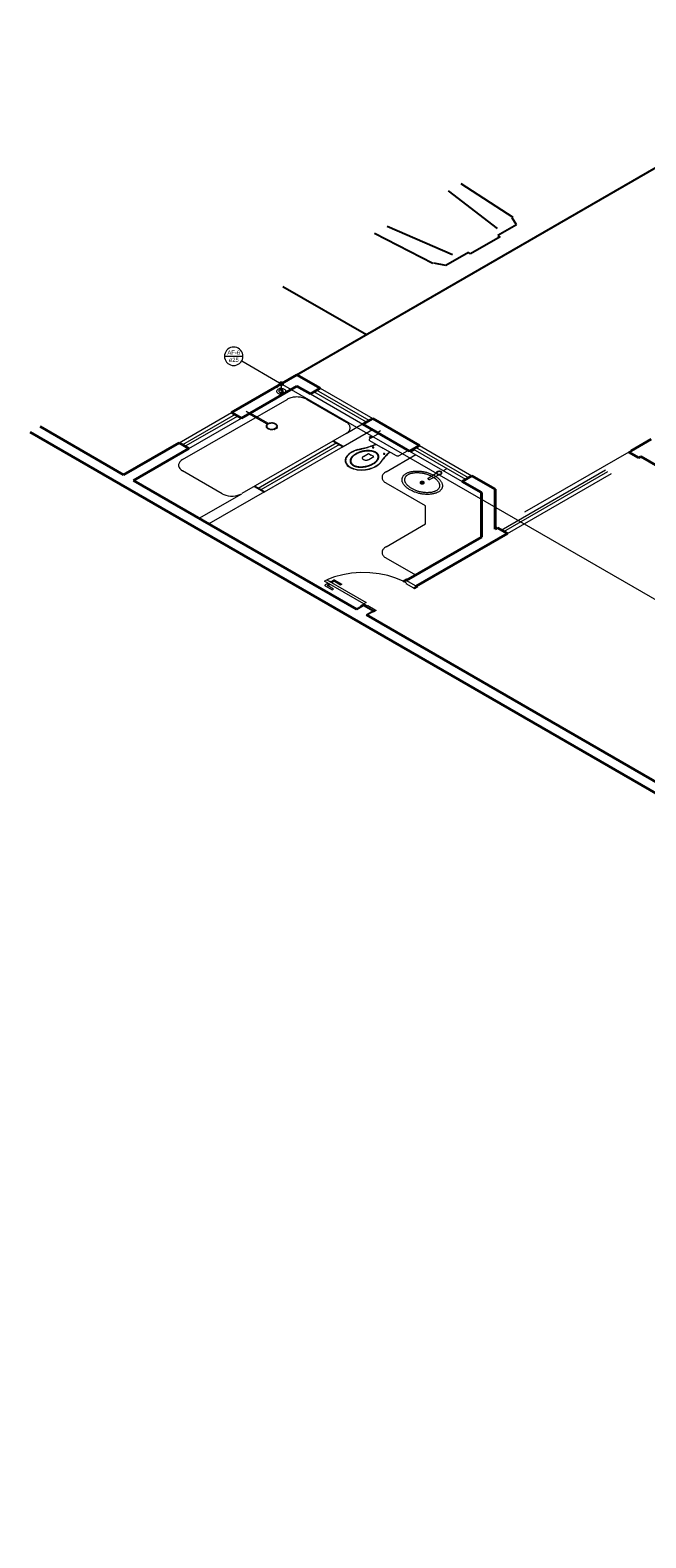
# Model space of a CAD drawing. Header units: millimetres. Extents: x 26 to 1362, y 24 to 358.
# Tile 158 of 256: x 768 to 784, y 280 to 320. Entities that reach past the tile are written whole.
import ezdxf

# ---------------------------------------------------------------- set-up
doc = ezdxf.new("R2010")
doc.units = ezdxf.units.MM
doc.linetypes.add('HIDDEN2', pattern=[4.7625, 3.175, -1.5875])
for name, color, linetype, lineweight in [('AF-Colunas', 4, 'Continuous', 5), ('AF-Condutos', 4, 'Continuous', 5), ('AF-Indicação coluna', 5, 'Continuous', 5), ('AF-Sentido conduto', 9, 'Continuous', 5), ('AF-Textos conduto', 7, 'Continuous', 5), ('MB_ALVENARIA', 7, 'Continuous', 40), ('MB_ESQUADRIA', 7, 'Continuous', 5), ('MB_MOBILIÁRIO', 8, 'Continuous', 13), ('Nível 1', 7, 'Continuous', 5)]:
    doc.layers.add(name, color=color, linetype=linetype, lineweight=lineweight)
for name, color, linetype in [('ARQ-ALVENARIA', 4, 'Continuous'), ('ARQ-PISO', 8, 'Continuous'), ('EXTERN', 7, 'Continuous'), ('EXTERN-I', 251, 'Continuous'), ('LOUÇAS', 7, 'Continuous')]:
    doc.layers.add(name, color=color, linetype=linetype)
doc.styles.add('arial', font='arial.ttf')

msp = doc.modelspace()

# ---------------------------------------------------------------- hatches: boundary and pattern name
at = {"layer": 'AF-Sentido conduto', "linetype": 'Continuous'}
msp.add_hatch(color=256, dxfattribs=at).paths.add_polyline_path([(774.4287, 310.3954), (774.4417, 310.4437), (774.4158, 310.4437)])

# ---------------------------------------------------------------- linework, layer by layer
at = {"layer": 'AF-Colunas', "const_width": 0.05}
msp.add_lwpolyline([(774.4537, 310.5954, 1), (774.4037, 310.5954, 1)], format="xyb", close=True, dxfattribs=at)
at = {"layer": 'AF-Colunas'}
msp.add_circle((774.4287, 310.5954), 0.05, dxfattribs=at)
at = {"layer": 'AF-Condutos'}
for p, q in [((774.4287, 310.5454), (774.4287, 310.3954)), ((797.5154, 297.2663), (774.472, 310.5704))]:
    msp.add_line(p, q, dxfattribs=at)
msp.add_lwpolyline([(774.5153, 310.4454), (774.499, 310.4534), (774.4805, 310.4595), (774.4604, 310.4637), (774.4394, 310.4659), (774.4181, 310.4659), (774.397, 310.4637), (774.377, 310.4595), (774.3585, 310.4534), (774.3421, 310.4454), (774.3284, 310.436), (774.3177, 310.4253), (774.3104, 310.4137), (774.3067, 310.4016), (774.3067, 310.3893), (774.3104, 310.3771), (774.3177, 310.3656), (774.3284, 310.3549), (774.3421, 310.3454), (774.3585, 310.3375), (774.377, 310.3314), (774.397, 310.3271), (774.4181, 310.325), (774.4394, 310.325), (774.4604, 310.3271), (774.4805, 310.3314), (774.499, 310.3375), (774.5153, 310.3454), (774.5291, 310.3549), (774.5397, 310.3656), (774.547, 310.3771), (774.5507, 310.3893), (774.5507, 310.4016), (774.547, 310.4137), (774.5397, 310.4253), (774.5291, 310.436), (774.5153, 310.4454)], dxfattribs=at)
at = {"layer": 'AF-Indicação coluna'}
for p, q in [((772.9304, 311.3198), (773.418, 311.3198)), ((773.3853, 311.1979), (774.3854, 310.6204))]:
    msp.add_line(p, q, dxfattribs=at)
msp.add_lwpolyline([(773.418, 311.3198), (773.4143, 311.3621), (773.4033, 311.4031), (773.3853, 311.4417), (773.3609, 311.4765), (773.3309, 311.5065), (773.2961, 311.5309), (773.2576, 311.5489), (773.2165, 311.5599), (773.1742, 311.5636), (773.1318, 311.5599), (773.0908, 311.5489), (773.0523, 311.5309), (773.0175, 311.5065), (772.9874, 311.4765), (772.963, 311.4417), (772.9451, 311.4031), (772.9341, 311.3621), (772.9304, 311.3198), (772.9341, 311.2774), (772.9451, 311.2364), (772.963, 311.1979), (772.9874, 311.163), (773.0175, 311.133), (773.0523, 311.1086), (773.0908, 311.0907), (773.1318, 311.0797), (773.1742, 311.076), (773.2165, 311.0797), (773.2576, 311.0907), (773.2961, 311.1086), (773.3309, 311.133), (773.3609, 311.163), (773.3853, 311.1979), (773.4033, 311.2364), (773.4143, 311.2774), (773.418, 311.3198)], dxfattribs=at)
at = {"layer": 'AF-Sentido conduto'}
msp.add_lwpolyline([(774.4287, 310.5954), (774.4287, 310.3954)], dxfattribs=at)
at = {"layer": 'ARQ-ALVENARIA'}
for points in [[(783.5981, 308.7894), (783.6569, 308.8233)], [(776.4169, 304.6433), (776.5987, 304.7483)], [(776.4255, 304.6483), (776.5987, 304.7483), (776.8585, 304.5983)], [(776.6767, 304.4933), (776.8585, 304.5983)]]:
    msp.add_lwpolyline(points, dxfattribs=at)
at = {"layer": 'ARQ-PISO'}
for p, q in [((774.8407, 310.8333), (790.593, 319.9279)), ((774.473, 313.1656), (776.6767, 311.8933))]:
    msp.add_line(p, q, dxfattribs=at)
for points in [[(775.802, 309.0883), (776.0618, 308.9383)], [(773.7236, 307.8883), (773.9834, 307.7383)]]:
    msp.add_lwpolyline(points, dxfattribs=at)
at = {"layer": 'EXTERN'}
for p, q in [((780.6337, 314.7934), (780.1428, 314.51)), ((780.2017, 314.4759), (779.4232, 314.0265)), ((780.1428, 314.51), (780.2017, 314.4759)), ((779.3643, 314.0605), (778.7682, 313.7163)), ((779.4232, 314.0265), (779.3643, 314.0605))]:
    msp.add_line(p, q, dxfattribs=at)
at = {"layer": 'EXTERN-I'}
for p, q in [((778.8336, 315.6832), (780.1283, 314.6884)), ((779.1688, 315.8767), (780.539, 314.9877)), ((780.6337, 314.7934), (780.5236, 314.9758)), ((778.4315, 313.771), (776.8917, 314.5621)), ((777.227, 314.7556), (778.9499, 314.0081)), ((778.7682, 313.7163), (778.4522, 313.7798))]:
    msp.add_line(p, q, dxfattribs=at)
at = {"layer": 'LOUÇAS'}
for p, q in [((773.5744, 309.8022), (773.6091, 309.8222)), ((774.3221, 309.4304), (774.3093, 309.4343))]:
    msp.add_line(p, q, dxfattribs=at)
msp.add_lwpolyline([(774.3223, 309.4292), (774.3224, 309.4293), (774.3225, 309.4293), (774.3226, 309.4294), (774.3227, 309.4295), (774.3227, 309.4295), (774.3228, 309.4296), (774.3228, 309.4297), (774.3228, 309.4298), (774.3228, 309.4298), (774.3228, 309.4299), (774.3227, 309.43), (774.3227, 309.43), (774.3226, 309.4301), (774.3225, 309.4302), (774.3225, 309.4302), (774.3224, 309.4303), (774.3223, 309.4303), (774.3221, 309.4304)], dxfattribs=at)
at = {"layer": 'MB_ALVENARIA'}
for p, q in [((818.3499, 280.1333), (767.8046, 309.3156)), ((770.2681, 308.1933), (768.0644, 309.4656)), ((786.151, 299.0233), (776.6767, 304.4933))]:
    msp.add_line(p, q, dxfattribs=at)
for points in [[(773.1173, 309.8383), (774.8407, 310.8333)], [(775.4565, 310.4778), (774.8407, 310.8333)], [(773.3772, 309.6883), (774.8407, 310.5333)], [(775.1967, 310.3278), (774.8407, 310.5333)], [(775.4565, 310.4778), (775.1967, 310.3278)], [(773.1173, 309.8383), (773.3772, 309.6883)], [(776.8422, 309.6778), (776.5824, 309.5278)], [(778.0738, 308.9667), (776.8422, 309.6778)], [(777.814, 308.8167), (776.5824, 309.5278)], [(770.2681, 308.1933), (771.7317, 309.0383)], [(770.5279, 308.0433), (771.9915, 308.8883)], [(771.7317, 309.0383), (771.9915, 308.8883)], [(778.0738, 308.9667), (777.814, 308.8167)], [(783.6569, 308.8233), (784.1851, 309.1283)], [(783.5981, 308.7894), (783.8579, 308.6394)], [(783.8579, 308.6394), (783.9167, 308.6733)], [(791.7456, 304.1533), (783.9167, 308.6733)], [(776.4169, 304.6433), (770.5279, 308.0433)], [(779.4594, 308.1667), (779.1996, 308.0167)], [(779.7078, 307.7233), (779.1996, 308.0167)], [(780.0752, 307.8112), (779.4594, 308.1667)], [(779.7078, 306.5433), (779.7078, 307.7233)], [(780.0752, 306.7554), (780.0752, 307.8112)], [(777.7246, 305.3983), (779.7078, 306.5433)], [(777.9844, 305.2483), (780.3938, 306.6394)], [(780.0752, 306.7554), (780.134, 306.7894)], [(780.134, 306.7894), (780.3938, 306.6394)]]:
    msp.add_lwpolyline(points, dxfattribs=at)
at = {"layer": 'MB_ESQUADRIA', "linetype": 'HIDDEN2'}
msp.add_line((776.1398, 309.2833), (773.3858, 307.6933), dxfattribs=at)
at = {"layer": 'MB_ESQUADRIA'}
for p, q in [((775.5869, 305.2633), (775.7722, 305.1562)), ((775.5869, 305.2633), (775.7722, 305.1562)), ((775.6539, 305.3219), (775.587, 305.2833)), ((775.6539, 305.3219), (775.587, 305.2833)), ((775.6432, 305.3408), (775.6322, 305.3344)), ((775.6432, 305.3408), (775.6322, 305.3344)), ((775.6322, 305.3344), (775.706, 305.2918)), ((775.6322, 305.3344), (775.706, 305.2918)), ((775.6476, 305.2782), (775.6885, 305.3019)), ((775.6476, 305.2782), (775.6885, 305.3019)), ((775.8068, 305.1762), (775.6476, 305.2682)), ((775.8068, 305.1762), (775.6476, 305.2682)), ((775.7038, 305.3758), (775.7148, 305.3821)), ((775.7038, 305.3758), (775.7148, 305.3821)), ((775.706, 305.2918), (775.717, 305.2981)), ((775.706, 305.2918), (775.717, 305.2981)), ((775.7148, 305.3821), (775.7886, 305.3395)), ((775.7148, 305.3821), (775.7886, 305.3395)), ((775.7366, 305.3696), (775.8035, 305.4082)), ((775.7366, 305.3696), (775.8035, 305.4082)), ((775.8122, 305.3732), (775.7712, 305.3495)), ((775.8122, 305.3732), (775.7712, 305.3495)), ((775.7886, 305.3395), (775.7776, 305.3331)), ((775.7886, 305.3395), (775.7776, 305.3331)), ((775.9887, 305.2811), (775.8295, 305.3732)), ((775.9887, 305.2811), (775.8295, 305.3732)), ((775.8382, 305.4082), (776.0234, 305.3011)), ((775.8382, 305.4082), (776.0234, 305.3011)), ((776.0234, 305.3011), (775.9887, 305.2811)), ((776.0234, 305.3011), (775.9887, 305.2811)), ((777.6726, 305.3683), (777.7159, 305.3933)), ((777.6726, 305.3683), (777.7159, 305.3933)), ((777.7333, 305.3333), (777.6726, 305.3683)), ((777.7333, 305.3333), (777.6726, 305.3683)), ((777.7333, 305.3333), (777.7159, 305.3233)), ((777.7333, 305.3333), (777.7159, 305.3233)), ((777.7159, 305.3233), (777.9152, 305.2084)), ((777.7159, 305.3233), (777.9152, 305.2084)), ((777.9152, 305.2084), (777.9758, 305.2434)), ((777.9152, 305.2084), (777.9758, 305.2434)), ((775.7722, 305.1562), (775.8068, 305.1762)), ((775.7722, 305.1562), (775.8068, 305.1762)), ((776.6334, 304.7683), (776.5901, 304.7433)), ((776.6334, 304.7683), (776.5901, 304.7433)), ((776.6334, 304.7683), (776.5901, 304.7433)), ((776.6334, 304.7683), (776.5901, 304.7433)), ((776.694, 304.7333), (776.6334, 304.7683)), ((776.694, 304.7333), (776.6334, 304.7683)), ((776.694, 304.7333), (776.6334, 304.7683)), ((776.694, 304.7333), (776.6334, 304.7683)), ((776.694, 304.7333), (776.7114, 304.7433)), ((776.694, 304.7333), (776.7114, 304.7433)), ((776.694, 304.7333), (776.7114, 304.7433)), ((776.694, 304.7333), (776.7114, 304.7433)), ((776.7114, 304.7433), (776.9104, 304.6282)), ((776.7114, 304.7433), (776.9104, 304.6282)), ((776.7114, 304.7433), (776.9104, 304.6282)), ((776.7114, 304.7433), (776.9104, 304.6282)), ((776.9104, 304.6282), (776.8498, 304.5932)), ((776.9104, 304.6282), (776.8498, 304.5932)), ((776.9104, 304.6282), (776.8498, 304.5932)), ((776.9104, 304.6282), (776.8498, 304.5932))]:
    msp.add_line(p, q, dxfattribs=at)
at = {"layer": 'MB_ESQUADRIA', "linetype": 'HIDDEN2'}
for points in [[(776.7469, 309.6228), (775.3613, 310.4228)], [(775.4565, 310.4778), (776.8422, 309.6778)], [(775.1967, 310.3278), (776.5824, 309.5278)], [(776.6776, 309.5828), (775.292, 310.3828)], [(771.7317, 309.0383), (773.1173, 309.8383)], [(773.2126, 309.7833), (771.827, 308.9833)], [(773.2819, 309.7433), (771.8962, 308.9433)], [(771.9915, 308.8883), (773.3772, 309.6883)], [(776.0618, 308.9383), (776.8326, 309.3833)], [(776.1398, 309.2833), (776.5728, 309.5333)], [(775.8973, 309.0333), (773.8188, 307.8333)], [(775.9666, 308.9933), (773.8881, 307.7933)], [(773.9834, 307.7383), (776.0618, 308.9383)], [(777.814, 308.8167), (779.1996, 308.0167)], [(779.2949, 308.0717), (777.9092, 308.8717)], [(779.3642, 308.1117), (777.9785, 308.9117)], [(778.0738, 308.9667), (779.4594, 308.1667)], [(783.5981, 308.7894), (780.134, 306.7894)], [(780.2293, 306.7344), (783.6934, 308.7344)], [(780.2985, 306.6944), (783.7626, 308.6944)], [(780.3938, 306.6394), (783.8579, 308.6394)], [(772.26, 307.0433), (773.3858, 307.6933)], [(773.9834, 307.7383), (772.5198, 306.8933)], [(777.6466, 305.3833), (777.4521, 305.4672), (777.2378, 305.533), (777.0086, 305.5793), (776.7698, 305.6048), (776.5271, 305.609), (776.2861, 305.5918), (776.0525, 305.5536), (775.8317, 305.4953), (775.6288, 305.4183)], [(777.6466, 305.3833), (777.4521, 305.4672), (777.2378, 305.533), (777.0086, 305.5793), (776.7698, 305.6048), (776.5271, 305.609), (776.2861, 305.5918), (776.0525, 305.5536), (775.8317, 305.4953), (775.6288, 305.4183)]]:
    msp.add_lwpolyline(points, dxfattribs=at)
at = {"layer": 'MB_ESQUADRIA'}
for points in [[(775.6288, 305.4183), (776.6681, 304.8183), (776.6075, 304.7833), (775.5682, 305.3833), (775.6288, 305.4183)], [(775.587, 305.2833), (775.5842, 305.2814), (775.5821, 305.2792), (775.5806, 305.2769), (775.5799, 305.2745), (775.5799, 305.272), (775.5806, 305.2696), (775.5821, 305.2673), (775.5842, 305.2651), (775.5869, 305.2633)], [(775.587, 305.2833), (775.5842, 305.2814), (775.5821, 305.2792), (775.5806, 305.2769), (775.5799, 305.2745), (775.5799, 305.272), (775.5806, 305.2696), (775.5821, 305.2673), (775.5842, 305.2651), (775.5869, 305.2633)], [(775.6476, 305.2782), (775.6462, 305.2773), (775.6451, 305.2762), (775.6444, 305.2751), (775.644, 305.2739), (775.644, 305.2726), (775.6444, 305.2714), (775.6451, 305.2703), (775.6462, 305.2692), (775.6476, 305.2682)], [(775.6476, 305.2782), (775.6462, 305.2773), (775.6451, 305.2762), (775.6444, 305.2751), (775.644, 305.2739), (775.644, 305.2726), (775.6444, 305.2714), (775.6451, 305.2703), (775.6462, 305.2692), (775.6476, 305.2682)], [(775.8382, 305.4082), (775.8349, 305.4097), (775.8312, 305.411), (775.8272, 305.4118), (775.823, 305.4123), (775.8187, 305.4123), (775.8145, 305.4118), (775.8105, 305.411), (775.8068, 305.4098), (775.8035, 305.4082)], [(775.8382, 305.4082), (775.8349, 305.4097), (775.8312, 305.411), (775.8272, 305.4118), (775.823, 305.4123), (775.8187, 305.4123), (775.8145, 305.4118), (775.8105, 305.411), (775.8068, 305.4098), (775.8035, 305.4082)], [(775.8295, 305.3732), (775.8287, 305.3736), (775.8278, 305.374), (775.8269, 305.3743), (775.826, 305.3746), (775.825, 305.3748), (775.824, 305.375), (775.8229, 305.3751), (775.8219, 305.3752), (775.8208, 305.3752), (775.8198, 305.3752), (775.8187, 305.3751), (775.8176, 305.375), (775.8166, 305.3748), (775.8156, 305.3746), (775.8147, 305.3743), (775.8138, 305.374), (775.8129, 305.3736), (775.8122, 305.3732)], [(775.8295, 305.3732), (775.8287, 305.3736), (775.8278, 305.374), (775.8269, 305.3743), (775.826, 305.3746), (775.825, 305.3748), (775.824, 305.375), (775.8229, 305.3751), (775.8219, 305.3752), (775.8208, 305.3752), (775.8198, 305.3752), (775.8187, 305.3751), (775.8176, 305.375), (775.8166, 305.3748), (775.8156, 305.3746), (775.8147, 305.3743), (775.8138, 305.374), (775.8129, 305.3736), (775.8122, 305.3732)], [(777.7159, 305.3933), (777.7592, 305.4183), (777.7332, 305.4333), (777.6466, 305.3833), (777.6726, 305.3683), (777.6726, 305.3683)], [(777.7159, 305.3933), (777.7592, 305.4183), (777.7332, 305.4333), (777.6466, 305.3833), (777.6726, 305.3683), (777.6726, 305.3683)], [(777.9844, 305.2483), (777.7246, 305.3983)], [(777.9152, 305.2084), (777.9412, 305.1934), (778.0278, 305.2434), (778.0018, 305.2584), (777.9758, 305.2434)], [(777.9152, 305.2084), (777.9412, 305.1934), (778.0278, 305.2434), (778.0018, 305.2584), (777.9758, 305.2434)], [(776.5901, 304.7433), (776.5468, 304.7183), (776.5208, 304.7333), (776.6075, 304.7833), (776.6334, 304.7683), (776.6334, 304.7683)], [(776.5901, 304.7433), (776.5468, 304.7183), (776.5208, 304.7333), (776.6075, 304.7833), (776.6334, 304.7683), (776.6334, 304.7683)], [(776.5901, 304.7433), (776.5468, 304.7183), (776.5208, 304.7333), (776.6075, 304.7833), (776.6334, 304.7683), (776.6334, 304.7683)], [(776.5901, 304.7433), (776.5468, 304.7183), (776.5208, 304.7333), (776.6075, 304.7833), (776.6334, 304.7683), (776.6334, 304.7683)], [(776.9104, 304.6282), (776.9364, 304.6132), (776.8498, 304.5632), (776.8238, 304.5782), (776.8498, 304.5932)], [(776.9104, 304.6282), (776.9364, 304.6132), (776.8498, 304.5632), (776.8238, 304.5782), (776.8498, 304.5932)], [(776.9104, 304.6282), (776.9364, 304.6132), (776.8498, 304.5632), (776.8238, 304.5782), (776.8498, 304.5932)], [(776.9104, 304.6282), (776.9364, 304.6132), (776.8498, 304.5632), (776.8238, 304.5782), (776.8498, 304.5932)]]:
    msp.add_lwpolyline(points, dxfattribs=at)
at = {"layer": 'MB_MOBILIÁRIO'}
for p, q in [((771.827, 308.5933), (774.5809, 310.1833)), ((775.1005, 310.1833), (776.1398, 309.5833)), ((774.0561, 309.5241), (773.5744, 309.8022)), ((774.0908, 309.5441), (773.6091, 309.8222)), ((774.2472, 309.3982), (774.2539, 309.391)), ((774.2938, 309.4068), (774.2826, 309.4133)), ((774.2938, 309.4068), (774.2826, 309.4133)), ((777.0445, 309.261), (777.7499, 308.8537)), ((777.1963, 308.2733), (777.9757, 308.7233)), ((772.8662, 307.6933), (771.827, 308.2933)), ((778.3086, 308.1064), (778.5215, 308.2469)), ((778.3605, 308.0764), (778.6039, 308.1994)), ((778.2381, 307.3718), (777.1963, 307.9733)), ((778.2381, 306.8948), (778.2381, 307.3718)), ((777.1963, 306.2933), (778.2381, 306.8948)), ((777.9757, 305.5433), (777.1963, 305.9933))]:
    msp.add_line(p, q, dxfattribs=at)
for points in [[(775.1005, 310.1833), (775.0769, 310.1958), (775.0515, 310.2071), (775.0244, 310.217), (774.996, 310.2256), (774.9664, 310.2326), (774.9358, 310.2382), (774.9045, 310.2422), (774.8728, 310.2446), (774.8407, 310.2454), (774.8087, 310.2446), (774.7769, 310.2422), (774.7456, 310.2382), (774.7151, 310.2326), (774.6855, 310.2256), (774.657, 310.217), (774.63, 310.2071), (774.6046, 310.1958), (774.5809, 310.1833)], [(774.0561, 309.5241), (774.0446, 309.5131), (774.0361, 309.5013), (774.0307, 309.4889), (774.0285, 309.4762), (774.0296, 309.4635), (774.0339, 309.4509), (774.0415, 309.4389), (774.052, 309.4277), (774.0654, 309.4174), (774.0811, 309.4085), (774.0991, 309.401), (774.1187, 309.3951), (774.1397, 309.3909), (774.1615, 309.3886), (774.1836, 309.3882), (774.2056, 309.3897), (774.227, 309.3931), (774.2472, 309.3982)], [(774.2711, 309.5282), (774.2534, 309.5368), (774.2333, 309.5435), (774.2116, 309.548), (774.1889, 309.5504), (774.1658, 309.5504), (774.143, 309.548), (774.1213, 309.5435), (774.1013, 309.5368), (774.0836, 309.5282), (774.0687, 309.518), (774.0572, 309.5065), (774.0492, 309.4939), (774.0452, 309.4808), (774.0452, 309.4674), (774.0492, 309.4543), (774.0572, 309.4418), (774.0687, 309.4302), (774.0836, 309.42), (774.1013, 309.4114), (774.1213, 309.4047), (774.143, 309.4002), (774.1658, 309.3979), (774.1889, 309.3979), (774.2116, 309.4002), (774.2333, 309.4047), (774.2534, 309.4114), (774.2711, 309.42), (774.2859, 309.4302), (774.2975, 309.4418), (774.3054, 309.4543), (774.3094, 309.4674), (774.3094, 309.4808), (774.3054, 309.4939), (774.2975, 309.5065), (774.2859, 309.518), (774.2711, 309.5282)], [(774.3093, 309.4343), (774.318, 309.446), (774.3237, 309.4583), (774.3261, 309.471), (774.3253, 309.4837), (774.3212, 309.4963), (774.3139, 309.5083), (774.3037, 309.5196), (774.2906, 309.5299), (774.2751, 309.5389), (774.2574, 309.5466), (774.2379, 309.5526), (774.2171, 309.5569), (774.1955, 309.5594), (774.1734, 309.56), (774.1514, 309.5588), (774.13, 309.5556), (774.1097, 309.5507), (774.0908, 309.5441)], [(774.2472, 309.3982), (774.2558, 309.4011), (774.2641, 309.4043), (774.272, 309.4077), (774.2794, 309.4115), (774.2864, 309.4156), (774.2929, 309.4199), (774.2989, 309.4245), (774.3044, 309.4293), (774.3093, 309.4343)], [(774.2539, 309.391), (774.2539, 309.391), (774.254, 309.3909), (774.2541, 309.3909), (774.2542, 309.3908), (774.2543, 309.3908), (774.2544, 309.3907), (774.2545, 309.3907), (774.2547, 309.3907), (774.2548, 309.3907), (774.2549, 309.3907), (774.255, 309.3907), (774.2552, 309.3907), (774.2553, 309.3907), (774.2554, 309.3907), (774.2555, 309.3908), (774.2556, 309.3908), (774.2557, 309.3909), (774.2558, 309.3909)], [(774.2938, 309.4068), (774.289, 309.4056), (774.2843, 309.4043), (774.2797, 309.4028), (774.2752, 309.4011), (774.271, 309.3993), (774.2669, 309.3974), (774.263, 309.3954), (774.2593, 309.3932), (774.2558, 309.3909)], [(774.3223, 309.4292), (774.3182, 309.4272), (774.3143, 309.425), (774.3107, 309.4227), (774.3072, 309.4203), (774.304, 309.4178), (774.3011, 309.4152), (774.2984, 309.4125), (774.296, 309.4097), (774.2938, 309.4068)], [(776.1398, 309.2833), (776.1614, 309.2969), (776.1809, 309.3116), (776.1982, 309.3272), (776.213, 309.3437), (776.2252, 309.3607), (776.2349, 309.3784), (776.2418, 309.3965), (776.246, 309.4148), (776.2474, 309.4333), (776.246, 309.4518), (776.2418, 309.4701), (776.2349, 309.4882), (776.2252, 309.5059), (776.213, 309.523), (776.1982, 309.5394), (776.1809, 309.555), (776.1614, 309.5697), (776.1398, 309.5833)], [(776.7705, 309.1686), (776.7444, 309.1837), (776.7754, 309.2016), (776.8064, 309.2195), (776.8325, 309.2044), (776.8275, 309.2016), (776.8498, 309.1887)], [(777.0445, 309.261), (777.0445, 309.261), (777.0283, 309.2674), (777.0098, 309.2696), (776.9912, 309.2674), (776.975, 309.261), (776.7605, 309.1371), (776.7605, 309.1371), (776.7494, 309.1278), (776.7457, 309.1171), (776.7494, 309.1064), (776.7605, 309.0971), (777.1127, 308.8938)], [(776.4443, 308.858), (776.3986, 308.843), (776.3553, 308.826), (776.3146, 308.8068), (776.2768, 308.7858), (776.2422, 308.763), (776.2111, 308.7386), (776.1836, 308.7128), (776.1599, 308.6858), (776.1403, 308.6577)], [(776.4487, 308.8517), (776.4039, 308.8372), (776.3613, 308.8205), (776.3214, 308.8018), (776.2844, 308.7812), (776.2505, 308.7589), (776.2201, 308.735), (776.1933, 308.7096), (776.1703, 308.6831), (776.1513, 308.6555)], [(776.9254, 308.7857), (776.9153, 308.7912), (776.9047, 308.7964), (776.8936, 308.8012), (776.882, 308.8057), (776.8701, 308.8099), (776.8577, 308.8136), (776.8451, 308.8169), (776.8321, 308.8199), (776.8188, 308.8224), (776.8188, 308.8224), (776.8188, 308.8224), (776.8188, 308.8224), (776.8031, 308.8248), (776.7872, 308.8269), (776.7712, 308.8285), (776.7551, 308.8297), (776.7388, 308.8304), (776.7225, 308.8308), (776.7063, 308.8306), (776.69, 308.83), (776.6738, 308.829), (776.6738, 308.829), (776.6738, 308.829), (776.6738, 308.829), (776.6572, 308.8276), (776.6407, 308.8258), (776.6243, 308.8236), (776.608, 308.821), (776.592, 308.8181), (776.5761, 308.8148), (776.5605, 308.8112), (776.5451, 308.8072), (776.5301, 308.8029), (776.5301, 308.8029), (776.5301, 308.8029), (776.5301, 308.8029), (776.5134, 308.7978), (776.4971, 308.7922), (776.4811, 308.7864), (776.4654, 308.7803), (776.4501, 308.7738), (776.4353, 308.7671), (776.4208, 308.76), (776.4067, 308.7527), (776.3931, 308.7451), (776.3931, 308.7451), (776.3931, 308.7451), (776.3931, 308.7451), (776.38, 308.7372), (776.3673, 308.7291), (776.3551, 308.7208), (776.3434, 308.7122), (776.3322, 308.7034), (776.3216, 308.6943), (776.3115, 308.6851), (776.3019, 308.6757), (776.2929, 308.666), (776.2929, 308.666), (776.2929, 308.666), (776.2929, 308.666), (776.2855, 308.6573), (776.2786, 308.6485), (776.2724, 308.6394), (776.2667, 308.6303), (776.2616, 308.621), (776.2572, 308.6117), (776.2534, 308.6022), (776.2503, 308.5926), (776.2477, 308.583), (776.2477, 308.583), (776.2477, 308.583), (776.2477, 308.583), (776.246, 308.5737), (776.245, 308.5643), (776.2448, 308.5549), (776.2453, 308.5455), (776.2466, 308.5361), (776.2486, 308.5268), (776.2514, 308.5176), (776.255, 308.5084), (776.2593, 308.4993), (776.2593, 308.4993), (776.2593, 308.4993), (776.2593, 308.4993), (776.2636, 308.4917), (776.2687, 308.4842), (776.2745, 308.4769), (776.281, 308.4697), (776.2881, 308.4628), (776.2959, 308.4562), (776.3043, 308.4497), (776.3133, 308.4436), (776.3229, 308.4378), (776.3229, 308.4378), (776.3229, 308.4378), (776.3229, 308.4378), (776.333, 308.4322), (776.3436, 308.427), (776.3547, 308.4222), (776.3663, 308.4177), (776.3782, 308.4136), (776.3906, 308.4098), (776.4033, 308.4065), (776.4162, 308.4036), (776.4295, 308.4011), (776.4295, 308.4011), (776.4295, 308.4011), (776.4295, 308.4011), (776.4452, 308.3986), (776.4611, 308.3965), (776.4771, 308.3949), (776.4933, 308.3937), (776.5095, 308.393), (776.5258, 308.3927), (776.542, 308.3928), (776.5583, 308.3934), (776.5745, 308.3944), (776.5745, 308.3944), (776.5745, 308.3944), (776.5745, 308.3944), (776.5911, 308.3959), (776.6076, 308.3977), (776.624, 308.3999), (776.6403, 308.4024), (776.6563, 308.4053), (776.6722, 308.4086), (776.6878, 308.4122), (776.7032, 308.4162), (776.7183, 308.4205), (776.7183, 308.4205), (776.7183, 308.4205), (776.7183, 308.4205), (776.7349, 308.4257), (776.7512, 308.4312), (776.7672, 308.437), (776.7829, 308.4432), (776.7982, 308.4496), (776.8131, 308.4564), (776.8275, 308.4634), (776.8416, 308.4707), (776.8552, 308.4783), (776.8552, 308.4783), (776.8552, 308.4783), (776.8552, 308.4783), (776.8683, 308.4862), (776.881, 308.4943), (776.8932, 308.5027), (776.9049, 308.5112), (776.9161, 308.5201), (776.9267, 308.5291), (776.9368, 308.5383), (776.9464, 308.5478), (776.9554, 308.5574), (776.9554, 308.5574), (776.9554, 308.5574), (776.9554, 308.5574), (776.9628, 308.5661), (776.9697, 308.575), (776.976, 308.584), (776.9816, 308.5931), (776.9867, 308.6024), (776.9911, 308.6118), (776.9949, 308.6212), (776.998, 308.6308), (777.0006, 308.6404), (777.0006, 308.6404), (777.0006, 308.6404), (777.0006, 308.6404), (777.0023, 308.6497), (777.0033, 308.6591), (777.0035, 308.6685), (777.003, 308.6779), (777.0017, 308.6873), (776.9997, 308.6966), (776.9969, 308.7059), (776.9933, 308.7151), (776.989, 308.7241), (776.989, 308.7241), (776.989, 308.7241), (776.989, 308.7241), (776.9847, 308.7318), (776.9796, 308.7393), (776.9738, 308.7466), (776.9673, 308.7537), (776.9602, 308.7606), (776.9524, 308.7673), (776.944, 308.7737), (776.935, 308.7798), (776.9254, 308.7857), (776.9254, 308.7857), (776.9254, 308.7857)], [(776.9114, 308.7775), (776.9019, 308.7827), (776.892, 308.7876), (776.8816, 308.7921), (776.8708, 308.7963), (776.8596, 308.8002), (776.848, 308.8036), (776.8362, 308.8068), (776.8241, 308.8095), (776.8117, 308.8119), (776.8117, 308.8119), (776.8117, 308.8119), (776.8117, 308.8119), (776.7968, 308.8142), (776.7818, 308.8161), (776.7666, 308.8177), (776.7513, 308.8188), (776.7359, 308.8195), (776.7205, 308.8198), (776.7051, 308.8197), (776.6897, 308.8191), (776.6743, 308.8182), (776.6743, 308.8182), (776.6743, 308.8182), (776.6743, 308.8182), (776.6585, 308.8168), (776.6427, 308.815), (776.627, 308.813), (776.6116, 308.8105), (776.5962, 308.8077), (776.5811, 308.8046), (776.5662, 308.8012), (776.5516, 308.7974), (776.5372, 308.7933), (776.5372, 308.7933), (776.5372, 308.7933), (776.5372, 308.7933), (776.5212, 308.7883), (776.5055, 308.783), (776.4902, 308.7774), (776.4752, 308.7715), (776.4605, 308.7653), (776.4462, 308.7589), (776.4323, 308.7521), (776.4188, 308.7451), (776.4058, 308.7378), (776.4058, 308.7378), (776.4058, 308.7378), (776.4058, 308.7378), (776.3932, 308.7302), (776.381, 308.7225), (776.3693, 308.7144), (776.3581, 308.7062), (776.3474, 308.6977), (776.3372, 308.6891), (776.3275, 308.6802), (776.3183, 308.6712), (776.3097, 308.6619), (776.3097, 308.6619), (776.3097, 308.6619), (776.3097, 308.6619), (776.3026, 308.6536), (776.296, 308.6452), (776.29, 308.6366), (776.2846, 308.6278), (776.2798, 308.619), (776.2756, 308.61), (776.272, 308.601), (776.269, 308.5919), (776.2666, 308.5827), (776.2666, 308.5827), (776.2666, 308.5827), (776.2666, 308.5827), (776.2649, 308.5739), (776.264, 308.565), (776.2637, 308.5561), (776.2642, 308.5472), (776.2655, 308.5383), (776.2674, 308.5295), (776.2701, 308.5207), (776.2734, 308.512), (776.2775, 308.5034), (776.2775, 308.5034), (776.2775, 308.5034), (776.2775, 308.5034), (776.2816, 308.4963), (776.2863, 308.4893), (776.2917, 308.4824), (776.2978, 308.4758), (776.3044, 308.4693), (776.3117, 308.4631), (776.3196, 308.4571), (776.328, 308.4514), (776.3369, 308.4459), (776.3369, 308.4459), (776.3369, 308.4459), (776.3369, 308.4459), (776.3464, 308.4407), (776.3563, 308.4359), (776.3667, 308.4313), (776.3775, 308.4271), (776.3887, 308.4233), (776.4003, 308.4198), (776.4121, 308.4167), (776.4242, 308.4139), (776.4366, 308.4116), (776.4366, 308.4116), (776.4366, 308.4116), (776.4366, 308.4116), (776.4515, 308.4092), (776.4665, 308.4073), (776.4817, 308.4058), (776.497, 308.4046), (776.5124, 308.4039), (776.5278, 308.4036), (776.5433, 308.4038), (776.5586, 308.4043), (776.574, 308.4053), (776.574, 308.4053), (776.574, 308.4053), (776.574, 308.4053), (776.5899, 308.4066), (776.6056, 308.4084), (776.6213, 308.4105), (776.6368, 308.4129), (776.6521, 308.4157), (776.6672, 308.4188), (776.6821, 308.4223), (776.6967, 308.426), (776.7111, 308.4301), (776.7111, 308.4301), (776.7111, 308.4301), (776.7111, 308.4301), (776.7271, 308.4351), (776.7428, 308.4404), (776.7581, 308.446), (776.7732, 308.4519), (776.7878, 308.4581), (776.8021, 308.4646), (776.816, 308.4713), (776.8295, 308.4784), (776.8425, 308.4856), (776.8425, 308.4856), (776.8425, 308.4856), (776.8425, 308.4856), (776.8551, 308.4932), (776.8673, 308.501), (776.879, 308.509), (776.8902, 308.5172), (776.9009, 308.5257), (776.9112, 308.5344), (776.9208, 308.5432), (776.93, 308.5523), (776.9386, 308.5615), (776.9386, 308.5615), (776.9386, 308.5615), (776.9386, 308.5615), (776.9457, 308.5698), (776.9523, 308.5783), (776.9583, 308.5869), (776.9637, 308.5956), (776.9685, 308.6044), (776.9727, 308.6134), (776.9763, 308.6224), (776.9793, 308.6315), (776.9817, 308.6407), (776.9817, 308.6407), (776.9817, 308.6407), (776.9817, 308.6407), (776.9834, 308.6495), (776.9843, 308.6584), (776.9846, 308.6673), (776.9841, 308.6762), (776.9828, 308.6851), (776.9809, 308.6939), (776.9782, 308.7027), (776.9749, 308.7114), (776.9708, 308.72), (776.9708, 308.72), (776.9708, 308.72), (776.9708, 308.72), (776.9667, 308.7271), (776.962, 308.7341), (776.9566, 308.741), (776.9505, 308.7476), (776.9439, 308.7541), (776.9366, 308.7603), (776.9287, 308.7663), (776.9203, 308.7721), (776.9114, 308.7775), (776.9114, 308.7775), (776.9114, 308.7775)], [(776.4443, 308.858), (776.4652, 308.8629), (776.486, 308.8679), (776.5069, 308.8728), (776.5277, 308.8778), (776.5486, 308.8828), (776.5694, 308.8877), (776.5903, 308.8927), (776.6111, 308.8977), (776.632, 308.9027)], [(776.4487, 308.8517), (776.4696, 308.8567), (776.4905, 308.8617), (776.5114, 308.8667), (776.5324, 308.8716), (776.5532, 308.8766), (776.5741, 308.8816), (776.595, 308.8866), (776.6159, 308.8916), (776.6368, 308.8966)], [(776.632, 308.9027), (776.6663, 308.912), (776.7002, 308.9218), (776.7338, 308.9319), (776.7671, 308.9425), (776.8, 308.9534), (776.8325, 308.9647), (776.8645, 308.9764), (776.8962, 308.9885), (776.9274, 309.0009)], [(776.6368, 308.8966), (776.6713, 308.906), (776.7055, 308.9158), (776.7393, 308.926), (776.7728, 308.9366), (776.8059, 308.9476), (776.8386, 308.959), (776.8708, 308.9708), (776.9027, 308.9829), (776.9341, 308.9954)], [(776.7705, 309.1686), (776.7754, 309.1715)], [(776.8275, 309.2016), (776.7754, 309.1715)], [(776.7754, 309.1715), (776.7977, 309.1586)], [(776.8647, 308.9181), (776.8622, 308.9193), (776.8594, 308.9202), (776.8564, 308.9208), (776.8533, 308.9212), (776.8501, 308.9212), (776.8469, 308.9208), (776.8439, 308.9202), (776.8411, 308.9193), (776.8386, 308.9181), (776.8366, 308.9167), (776.835, 308.9151), (776.8339, 308.9133), (776.8333, 308.9115), (776.8333, 308.9096), (776.8339, 308.9078), (776.835, 308.9061), (776.8366, 308.9045), (776.8386, 308.9031), (776.8411, 308.9019), (776.8439, 308.9009), (776.8469, 308.9003), (776.8501, 308.9), (776.8533, 308.9), (776.8564, 308.9003), (776.8594, 308.9009), (776.8622, 308.9019), (776.8647, 308.9031), (776.8667, 308.9045), (776.8684, 308.9061), (776.8695, 308.9078), (776.87, 308.9096), (776.87, 308.9115), (776.8695, 308.9133), (776.8684, 308.9151), (776.8667, 308.9167), (776.8647, 308.9181)], [(776.9341, 308.9954), (776.9341, 308.9954), (776.9357, 308.9959)], [(777.7499, 308.8537), (777.7499, 308.8537), (777.7611, 308.8444), (777.7636, 308.8343), (777.7599, 308.8236), (777.7487, 308.8143), (777.5342, 308.6905), (777.5342, 308.6905), (777.5181, 308.684), (777.4995, 308.6819), (777.4821, 308.6833), (777.466, 308.6897), (777.1127, 308.8938)], [(771.827, 308.5933), (771.7858, 308.565), (771.7538, 308.533), (771.7319, 308.4982), (771.7207, 308.4618), (771.7207, 308.4248), (771.7319, 308.3884), (771.7538, 308.3537), (771.7858, 308.3216), (771.827, 308.2933)], [(776.1403, 308.6577), (776.1252, 308.6269), (776.1166, 308.5954), (776.1145, 308.5634), (776.119, 308.5315), (776.13, 308.5002), (776.1474, 308.4699), (776.1709, 308.4409), (776.2002, 308.4138), (776.2349, 308.3889)], [(776.1513, 308.6555), (776.1366, 308.6255), (776.1281, 308.5947), (776.1261, 308.5636), (776.1305, 308.5325), (776.1412, 308.5019), (776.1582, 308.4723), (776.1811, 308.4441), (776.2097, 308.4177), (776.2435, 308.3934)], [(776.5956, 308.6754), (776.5845, 308.6678), (776.5759, 308.6592), (776.57, 308.6498), (776.567, 308.64), (776.567, 308.63), (776.57, 308.6202), (776.5759, 308.6108), (776.5845, 308.6022), (776.5956, 308.5945), (776.6089, 308.5881), (776.6238, 308.5831), (776.64, 308.5797), (776.6571, 308.578), (776.6743, 308.578), (776.6913, 308.5797), (776.7076, 308.5831), (776.7225, 308.5881), (776.7357, 308.5945)], [(776.5956, 308.6754), (776.7295, 308.7527), (776.8002, 308.7119)], [(776.7, 308.3387), (776.7477, 308.3497), (776.7937, 308.3629), (776.8376, 308.3784), (776.8791, 308.396), (776.9178, 308.4156), (776.9534, 308.4369), (776.9858, 308.46), (777.0147, 308.4845), (777.0399, 308.5104)], [(776.7038, 308.3324), (776.7524, 308.3437), (776.7993, 308.3573), (776.844, 308.3732), (776.8862, 308.3912), (776.9257, 308.4112), (776.9621, 308.433), (776.9952, 308.4565), (777.0248, 308.4815), (777.0506, 308.5079)], [(776.7357, 308.5945), (776.8696, 308.6718), (776.799, 308.7126)], [(777.1176, 308.619), (777.1089, 308.607), (777.1003, 308.5949), (777.0916, 308.5828), (777.083, 308.5708), (777.0744, 308.5587), (777.0657, 308.5466), (777.0571, 308.5346), (777.0485, 308.5225), (777.0399, 308.5104)], [(777.1281, 308.6162), (777.1195, 308.6042), (777.1109, 308.5922), (777.1022, 308.5801), (777.0936, 308.5681), (777.085, 308.556), (777.0764, 308.544), (777.0678, 308.532), (777.0592, 308.5199), (777.0506, 308.5079)], [(777.2887, 308.7907), (777.2671, 308.7725), (777.246, 308.7541), (777.2257, 308.7355), (777.206, 308.7166), (777.1869, 308.6975), (777.1685, 308.6782), (777.1509, 308.6587), (777.1339, 308.639), (777.1176, 308.619)], [(777.1561, 308.7499), (777.1536, 308.7511), (777.1508, 308.752), (777.1478, 308.7526), (777.1446, 308.7529), (777.1414, 308.7529), (777.1383, 308.7526), (777.1353, 308.752), (777.1325, 308.7511), (777.13, 308.7499), (777.128, 308.7485), (777.1263, 308.7468), (777.1253, 308.7451), (777.1247, 308.7433), (777.1247, 308.7414), (777.1253, 308.7396), (777.1263, 308.7379), (777.128, 308.7363), (777.13, 308.7348), (777.1325, 308.7336), (777.1353, 308.7327), (777.1383, 308.7321), (777.1414, 308.7318), (777.1446, 308.7318), (777.1478, 308.7321), (777.1508, 308.7327), (777.1536, 308.7336), (777.1561, 308.7348), (777.1581, 308.7363), (777.1597, 308.7379), (777.1608, 308.7396), (777.1614, 308.7414), (777.1614, 308.7433), (777.1608, 308.7451), (777.1597, 308.7468), (777.1581, 308.7485), (777.1561, 308.7499)], [(777.2982, 308.7868), (777.2767, 308.7688), (777.2558, 308.7505), (777.2356, 308.732), (777.216, 308.7132), (777.197, 308.6942), (777.1788, 308.675), (777.1612, 308.6556), (777.1443, 308.636), (777.1281, 308.6162)], [(777.2887, 308.7907), (777.2887, 308.7907), (777.2896, 308.7916)], [(776.2382, 308.387), (776.2813, 308.367), (776.3283, 308.35), (776.3785, 308.3364), (776.431, 308.3264), (776.4853, 308.32), (776.5405, 308.3174), (776.5958, 308.3187), (776.6505, 308.3237), (776.7038, 308.3324)], [(776.246, 308.392), (776.2881, 308.3724), (776.3339, 308.3559), (776.3828, 308.3427), (776.434, 308.3329), (776.4869, 308.3267), (776.5407, 308.3241), (776.5947, 308.3253), (776.648, 308.3302), (776.7, 308.3387)], [(777.1963, 308.2733), (777.1747, 308.2597), (777.1552, 308.245), (777.1379, 308.2294), (777.1231, 308.213), (777.1109, 308.1959), (777.1012, 308.1782), (777.0943, 308.1601), (777.0901, 308.1418), (777.0887, 308.1233), (777.0901, 308.1048), (777.0943, 308.0865), (777.1012, 308.0684), (777.1109, 308.0507), (777.1231, 308.0337), (777.1379, 308.0172), (777.1552, 308.0016), (777.1747, 307.9869), (777.1963, 307.9733)], [(778.5723, 307.7376), (778.5581, 307.7298), (778.5432, 307.7226), (778.5276, 307.7158), (778.5115, 307.7095), (778.4947, 307.7037), (778.4774, 307.6985), (778.4596, 307.6938), (778.4414, 307.6898), (778.4229, 307.6863), (778.4229, 307.6863), (778.4229, 307.6863), (778.4229, 307.6863), (778.4008, 307.6828), (778.3784, 307.6799), (778.3559, 307.6777), (778.3332, 307.6761), (778.3104, 307.675), (778.2875, 307.6746), (778.2646, 307.6749), (778.2418, 307.6757), (778.219, 307.6771), (778.219, 307.6771), (778.219, 307.6771), (778.219, 307.6771), (778.1956, 307.6792), (778.1724, 307.6818), (778.1494, 307.6849), (778.1265, 307.6886), (778.104, 307.6927), (778.0817, 307.6973), (778.0598, 307.7024), (778.0382, 307.708), (778.017, 307.7141), (778.017, 307.7141), (778.017, 307.7141), (778.017, 307.7141), (777.9935, 307.7214), (777.9705, 307.7292), (777.948, 307.7374), (777.9259, 307.7461), (777.9044, 307.7552), (777.8835, 307.7647), (777.8631, 307.7746), (777.8433, 307.7849), (777.8241, 307.7956), (777.8241, 307.7956), (777.8241, 307.7956), (777.8241, 307.7956), (777.8056, 307.8067), (777.7877, 307.8181), (777.7705, 307.8299), (777.7541, 307.842), (777.7383, 307.8544), (777.7233, 307.8671), (777.709, 307.8801), (777.6955, 307.8934), (777.6828, 307.907), (777.6828, 307.907), (777.6828, 307.907), (777.6828, 307.907), (777.6723, 307.9192), (777.6626, 307.9317), (777.6538, 307.9443), (777.6458, 307.9572), (777.6387, 307.9702), (777.6324, 307.9834), (777.627, 307.9967), (777.6225, 308.0101), (777.6189, 308.0236), (777.6189, 308.0236), (777.6189, 308.0236), (777.6189, 308.0236), (777.6164, 308.0368), (777.6149, 308.0499), (777.6146, 308.0632), (777.6153, 308.0764), (777.617, 308.0895), (777.6199, 308.1026), (777.6237, 308.1157), (777.6287, 308.1286), (777.6347, 308.1413), (777.6347, 308.1413), (777.6347, 308.1413), (777.6347, 308.1413), (777.6407, 308.152), (777.6478, 308.1625), (777.6559, 308.1728), (777.6649, 308.1828), (777.6749, 308.1925), (777.6858, 308.2018), (777.6976, 308.2108), (777.7102, 308.2194), (777.7236, 308.2276), (777.7236, 308.2276), (777.7236, 308.2276), (777.7236, 308.2276), (777.7378, 308.2353), (777.7526, 308.2426), (777.7682, 308.2494), (777.7844, 308.2557), (777.8012, 308.2614), (777.8185, 308.2667), (777.8362, 308.2713), (777.8544, 308.2754), (777.873, 308.2789), (777.873, 308.2789), (777.873, 308.2789), (777.873, 308.2789), (777.8951, 308.2824), (777.9174, 308.2852), (777.94, 308.2875), (777.9627, 308.2891), (777.9855, 308.2901), (778.0084, 308.2905), (778.0312, 308.2903), (778.0541, 308.2895), (778.0768, 308.288), (778.0768, 308.288), (778.0768, 308.288), (778.0768, 308.288), (778.1002, 308.2859), (778.1235, 308.2833), (778.1465, 308.2802), (778.1693, 308.2766), (778.1919, 308.2725), (778.2142, 308.2679), (778.2361, 308.2628), (778.2577, 308.2572), (778.2789, 308.2511), (778.2789, 308.2511), (778.2789, 308.2511), (778.2789, 308.2511), (778.3023, 308.2438), (778.3253, 308.236), (778.3479, 308.2278), (778.3699, 308.2191), (778.3914, 308.21), (778.4124, 308.2005), (778.4328, 308.1905), (778.4526, 308.1802), (778.4717, 308.1695), (778.4717, 308.1695), (778.4717, 308.1695), (778.4717, 308.1695), (778.4903, 308.1585), (778.5081, 308.147), (778.5253, 308.1353), (778.5418, 308.1232), (778.5576, 308.1107), (778.5726, 308.098), (778.5868, 308.085), (778.6003, 308.0717), (778.613, 308.0582), (778.613, 308.0582), (778.613, 308.0582), (778.613, 308.0582), (778.6235, 308.046), (778.6332, 308.0335), (778.6421, 308.0208), (778.6501, 308.008), (778.6572, 307.9949), (778.6635, 307.9818), (778.6689, 307.9684), (778.6734, 307.955), (778.677, 307.9415), (778.677, 307.9415), (778.677, 307.9415), (778.677, 307.9415), (778.6795, 307.9284), (778.6809, 307.9152), (778.6813, 307.902), (778.6806, 307.8888), (778.6788, 307.8756), (778.676, 307.8625), (778.6721, 307.8495), (778.6672, 307.8366), (778.6612, 307.8238), (778.6612, 307.8238), (778.6612, 307.8238), (778.6612, 307.8238), (778.6551, 307.8131), (778.648, 307.8026), (778.64, 307.7924), (778.6309, 307.7824), (778.621, 307.7727), (778.6101, 307.7634), (778.5983, 307.7544), (778.5857, 307.7458), (778.5723, 307.7376), (778.5723, 307.7376), (778.5723, 307.7376)], [(778.4198, 308.1422), (778.436, 308.1326), (778.4517, 308.1226), (778.4668, 308.1123), (778.4813, 308.1017), (778.4952, 308.0909), (778.5084, 308.0798), (778.521, 308.0685), (778.533, 308.0569), (778.5443, 308.0452), (778.5443, 308.0452), (778.5443, 308.0452), (778.5443, 308.0452), (778.5536, 308.0346), (778.5622, 308.0239), (778.57, 308.013), (778.5772, 308.002), (778.5836, 307.9908), (778.5893, 307.9794), (778.5943, 307.968), (778.5985, 307.9564), (778.6019, 307.9448), (778.6019, 307.9448), (778.6019, 307.9448), (778.6019, 307.9448), (778.6044, 307.9335), (778.606, 307.9222), (778.6067, 307.9109), (778.6064, 307.8995), (778.6052, 307.8882), (778.6031, 307.8769), (778.6, 307.8656), (778.5961, 307.8545), (778.5912, 307.8435), (778.5912, 307.8435), (778.5912, 307.8435), (778.5912, 307.8435), (778.5864, 307.8344), (778.5806, 307.8256), (778.574, 307.8169), (778.5666, 307.8085), (778.5583, 307.8003), (778.5492, 307.7925), (778.5394, 307.7849), (778.5288, 307.7777), (778.5176, 307.7708), (778.5176, 307.7708), (778.5176, 307.7708), (778.5176, 307.7708), (778.5057, 307.7643), (778.4931, 307.7582), (778.48, 307.7525), (778.4664, 307.7473), (778.4522, 307.7425), (778.4377, 307.7382), (778.4227, 307.7344), (778.4073, 307.7311), (778.3917, 307.7283), (778.3917, 307.7283), (778.3917, 307.7283), (778.3917, 307.7283), (778.3726, 307.7255), (778.3533, 307.7232), (778.3339, 307.7214), (778.3143, 307.7202), (778.2946, 307.7195), (778.275, 307.7193), (778.2553, 307.7197), (778.2357, 307.7206), (778.2161, 307.7221), (778.2161, 307.7221), (778.2161, 307.7221), (778.2161, 307.7221), (778.196, 307.7241), (778.176, 307.7265), (778.1562, 307.7294), (778.1365, 307.7326), (778.1171, 307.7364), (778.098, 307.7405), (778.0791, 307.745), (778.0606, 307.75), (778.0424, 307.7553), (778.0424, 307.7553), (778.0424, 307.7553), (778.0424, 307.7553), (778.0219, 307.7619), (778.0019, 307.7688), (777.9823, 307.7761), (777.9631, 307.7837), (777.9443, 307.7917), (777.9261, 307.8001), (777.9083, 307.8088), (777.891, 307.8179), (777.8742, 307.8272), (777.8742, 307.8272), (777.8742, 307.8272), (777.8742, 307.8272), (777.858, 307.8369), (777.8423, 307.8469), (777.8272, 307.8572), (777.8127, 307.8677), (777.7988, 307.8786), (777.7856, 307.8897), (777.7729, 307.901), (777.761, 307.9125), (777.7497, 307.9243), (777.7497, 307.9243), (777.7497, 307.9243), (777.7497, 307.9243), (777.7404, 307.9348), (777.7318, 307.9456), (777.7239, 307.9564), (777.7168, 307.9675), (777.7104, 307.9787), (777.7047, 307.99), (777.6997, 308.0015), (777.6955, 308.013), (777.692, 308.0247), (777.692, 308.0247), (777.692, 308.0247), (777.692, 308.0247), (777.6895, 308.0359), (777.688, 308.0473), (777.6873, 308.0586), (777.6876, 308.07), (777.6888, 308.0813), (777.6909, 308.0926), (777.694, 308.1039), (777.6979, 308.115), (777.7028, 308.126), (777.7028, 308.126), (777.7028, 308.126), (777.7028, 308.126), (777.7076, 308.135), (777.7134, 308.1439), (777.72, 308.1526), (777.7274, 308.161), (777.7357, 308.1691), (777.7448, 308.177), (777.7546, 308.1846), (777.7651, 308.1918), (777.7764, 308.1987), (777.7764, 308.1987), (777.7764, 308.1987), (777.7764, 308.1987), (777.7883, 308.2052), (777.8008, 308.2113), (777.814, 308.217), (777.8276, 308.2222), (777.8417, 308.227), (777.8563, 308.2313), (777.8713, 308.2351), (777.8867, 308.2384), (777.9023, 308.2412), (777.9023, 308.2412), (777.9023, 308.2412), (777.9023, 308.2412), (777.9214, 308.244), (777.9407, 308.2463), (777.9601, 308.2481), (777.9797, 308.2493), (777.9993, 308.25), (778.019, 308.2501), (778.0387, 308.2498), (778.0583, 308.2489), (778.0778, 308.2474), (778.0778, 308.2474), (778.0778, 308.2474), (778.0778, 308.2474), (778.098, 308.2454), (778.118, 308.243), (778.1378, 308.2401), (778.1575, 308.2368), (778.1769, 308.2331), (778.196, 308.229), (778.2149, 308.2244), (778.2334, 308.2195), (778.2516, 308.2141), (778.2516, 308.2141), (778.2516, 308.2141), (778.2516, 308.2141), (778.272, 308.2076), (778.2921, 308.2007), (778.3117, 308.1934), (778.3309, 308.1858), (778.3496, 308.1777), (778.3679, 308.1694), (778.3857, 308.1607), (778.403, 308.1516), (778.4198, 308.1422), (778.4198, 308.1422), (778.4198, 308.1422)], [(778.1846, 308.0064), (778.1772, 308.01), (778.1689, 308.0128), (778.1599, 308.0147), (778.1504, 308.0156), (778.1408, 308.0156), (778.1313, 308.0147), (778.1223, 308.0128), (778.114, 308.01), (778.1066, 308.0064), (778.1004, 308.0022), (778.0956, 307.9974), (778.0924, 307.9922), (778.0907, 307.9867), (778.0907, 307.9812), (778.0924, 307.9757), (778.0956, 307.9705), (778.1004, 307.9657), (778.1066, 307.9614), (778.114, 307.9579), (778.1223, 307.9551), (778.1313, 307.9532), (778.1408, 307.9522), (778.1504, 307.9522), (778.1599, 307.9532), (778.1689, 307.9551), (778.1772, 307.9579), (778.1846, 307.9614), (778.1907, 307.9657), (778.1955, 307.9705), (778.1988, 307.9757), (778.2005, 307.9812), (778.2005, 307.9867), (778.1988, 307.9922), (778.1955, 307.9974), (778.1907, 308.0022), (778.1846, 308.0064)], [(778.3086, 308.1064), (778.3045, 308.1036), (778.3013, 308.1004), (778.2991, 308.0969), (778.298, 308.0933), (778.298, 308.0896), (778.2991, 308.0859), (778.3013, 308.0825), (778.3045, 308.0793), (778.3086, 308.0764), (778.3135, 308.0741), (778.319, 308.0722), (778.3251, 308.0709), (778.3314, 308.0703), (778.3378, 308.0703), (778.3441, 308.0709), (778.3501, 308.0722), (778.3556, 308.0741), (778.3605, 308.0764)], [(778.6463, 308.2714), (778.6365, 308.2762), (778.6254, 308.2799), (778.6134, 308.2824), (778.6008, 308.2837), (778.588, 308.2837), (778.5754, 308.2824), (778.5633, 308.2799), (778.5522, 308.2762), (778.5424, 308.2714), (778.5342, 308.2658), (778.5278, 308.2594), (778.5234, 308.2524), (778.5212, 308.2451), (778.5212, 308.2377), (778.5234, 308.2305), (778.5278, 308.2235), (778.5342, 308.2171), (778.5424, 308.2114), (778.5522, 308.2067), (778.5633, 308.203), (778.5754, 308.2005), (778.588, 308.1992), (778.6008, 308.1992), (778.6134, 308.2005), (778.6254, 308.203), (778.6365, 308.2067), (778.6463, 308.2114), (778.6546, 308.2171), (778.661, 308.2235), (778.6654, 308.2305), (778.6676, 308.2377), (778.6676, 308.2451), (778.6654, 308.2524), (778.661, 308.2594), (778.6546, 308.2658), (778.6463, 308.2714)], [(778.6377, 308.2664), (778.6295, 308.2704), (778.6203, 308.2735), (778.6102, 308.2756), (778.5997, 308.2767), (778.589, 308.2767), (778.5785, 308.2756), (778.5685, 308.2735), (778.5592, 308.2704), (778.5511, 308.2664), (778.5442, 308.2617), (778.5389, 308.2564), (778.5352, 308.2506), (778.5334, 308.2445), (778.5334, 308.2383), (778.5352, 308.2323), (778.5389, 308.2265), (778.5442, 308.2212), (778.5511, 308.2164), (778.5592, 308.2125), (778.5685, 308.2094), (778.5785, 308.2073), (778.589, 308.2062), (778.5997, 308.2062), (778.6102, 308.2073), (778.6203, 308.2094), (778.6295, 308.2125), (778.6377, 308.2164), (778.6445, 308.2212), (778.6499, 308.2265), (778.6535, 308.2323), (778.6554, 308.2383), (778.6554, 308.2445), (778.6535, 308.2506), (778.6499, 308.2564), (778.6445, 308.2617), (778.6377, 308.2664)], [(772.8662, 307.6933), (772.9153, 307.6695), (772.9707, 307.651), (773.0309, 307.6384), (773.094, 307.632), (773.158, 307.632), (773.2211, 307.6384), (773.2813, 307.651), (773.3368, 307.6695), (773.3858, 307.6933)], [(778.1639, 307.9945), (778.1604, 307.9962), (778.1565, 307.9975), (778.1523, 307.9984), (778.1478, 307.9988), (778.1433, 307.9988), (778.1389, 307.9984), (778.1347, 307.9975), (778.1308, 307.9962), (778.1273, 307.9945), (778.1244, 307.9925), (778.1221, 307.9902), (778.1206, 307.9878), (778.1198, 307.9852), (778.1198, 307.9826), (778.1206, 307.9801), (778.1221, 307.9776), (778.1244, 307.9754), (778.1273, 307.9734), (778.1308, 307.9717), (778.1347, 307.9704), (778.1389, 307.9695), (778.1433, 307.9691), (778.1478, 307.9691), (778.1523, 307.9695), (778.1565, 307.9704), (778.1604, 307.9717), (778.1639, 307.9734), (778.1668, 307.9754), (778.169, 307.9776), (778.1706, 307.9801), (778.1714, 307.9826), (778.1714, 307.9852), (778.1706, 307.9878), (778.169, 307.9902), (778.1668, 307.9925), (778.1639, 307.9945)], [(777.1963, 306.2933), (777.1747, 306.2797), (777.1552, 306.265), (777.1379, 306.2494), (777.1231, 306.233), (777.1109, 306.2159), (777.1012, 306.1982), (777.0943, 306.1801), (777.0901, 306.1618), (777.0887, 306.1433), (777.0901, 306.1248), (777.0943, 306.1065), (777.1012, 306.0884), (777.1109, 306.0707), (777.1231, 306.0537), (777.1379, 306.0372), (777.1552, 306.0216), (777.1747, 306.0069), (777.1963, 305.9933)]]:
    msp.add_lwpolyline(points, dxfattribs=at)
at = {"layer": 'Nível 1'}
for p, q in [((774.5153, 310.3454), (774.4287, 310.3954)), ((773.5931, 309.813), (773.5065, 309.863)), ((776.9644, 309.3072), (777.0511, 309.3572)), ((777.8513, 308.7951), (777.9379, 308.8451)), ((778.7045, 308.3025), (778.7911, 308.3525))]:
    msp.add_line(p, q, dxfattribs=at)
msp.add_lwpolyline([(774.466, 310.4223), (774.4581, 310.4261), (774.4491, 310.4291), (774.4394, 310.4311), (774.4293, 310.4322), (774.419, 310.4322), (774.4088, 310.4311), (774.3991, 310.4291), (774.3902, 310.4261), (774.3823, 310.4223), (774.3756, 310.4177), (774.3705, 310.4126), (774.3669, 310.407), (774.3651, 310.4011), (774.3651, 310.3951), (774.3669, 310.3893), (774.3705, 310.3837), (774.3756, 310.3785), (774.3823, 310.3739), (774.3902, 310.3701), (774.3991, 310.3671), (774.4088, 310.3651), (774.419, 310.3641), (774.4293, 310.3641), (774.4394, 310.3651), (774.4491, 310.3671), (774.4581, 310.3701), (774.466, 310.3739), (774.4726, 310.3785), (774.4778, 310.3837), (774.4813, 310.3893), (774.4831, 310.3951), (774.4831, 310.4011), (774.4813, 310.407), (774.4778, 310.4126), (774.4726, 310.4177), (774.466, 310.4223)], dxfattribs=at)

# ---------------------------------------------------------------- texts
at = {"layer": 'AF-Indicação coluna', "char_height": 0.11, "attachment_point": 8, "line_spacing_factor": 0.6, "style": 'arial'}
for s, insert, width in [('AF-6', (773.1742, 311.3611), 0.650098), ('ø25', (773.1742, 311.1685), 0.516943)]:
    msp.add_mtext(s, dxfattribs=dict(at, insert=insert, width=width))
at = {"layer": 'AF-Textos conduto', "insert": (774.4035, 310.4954), "char_height": 0.075, "width": 0.36186, "attachment_point": 8, "rotation": 90.00021, "line_spacing_factor": 0.6, "style": 'arial'}
msp.add_mtext('ø25', dxfattribs=at)

doc.saveas('drawing.dxf')
